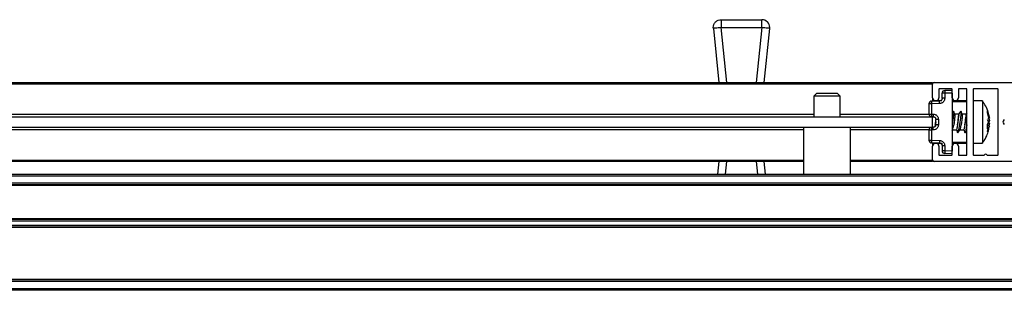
# Model space of a CAD drawing. Header units: millimetres. Extents: x 3235.67 to 3237.17, y 3462.94 to 3462.99.
# Tile 2 of 4: x 3236.23 to 3236.42, y 3462.94 to 3462.99. Entities that reach past the tile are written whole.
import ezdxf

# ---------------------------------------------------------------- set-up
doc = ezdxf.new("R2010")
doc.units = ezdxf.units.MM
doc.layers.add('SANINDUSA', color=3, linetype='Continuous')

msp = doc.modelspace()

# ---------------------------------------------------------------- linework, layer by layer
at = {"layer": 'SANINDUSA'}
for p, q in [((3236.361519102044, 3462.988956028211), (3236.369202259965, 3462.988956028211)), ((3236.369202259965, 3462.987456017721), (3236.369202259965, 3462.988956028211)), ((3236.360026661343, 3462.987305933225), (3236.360019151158, 3462.987456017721)), ((3236.360026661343, 3462.987305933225), (3236.361057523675, 3462.977056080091)), ((3236.361519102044, 3462.987456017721), (3236.369202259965, 3462.987456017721)), ((3236.362565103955, 3462.977056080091), (3236.361519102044, 3462.987456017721)), ((3236.369202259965, 3462.987456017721), (3236.368156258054, 3462.977056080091)), ((3236.369663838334, 3462.977056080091), (3236.37069476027, 3462.987305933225)), ((3236.067560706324, 3462.977056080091), (3236.401560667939, 3462.977056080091)), ((3236.401560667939, 3462.976756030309), (3236.067560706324, 3462.976756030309)), ((3236.401560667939, 3462.976756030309), (3236.401560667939, 3462.977056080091)), ((3236.401560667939, 3462.974156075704), (3236.401560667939, 3462.976756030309)), ((3236.401860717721, 3462.977056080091), (3236.419260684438, 3462.977056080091)), ((3236.379560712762, 3462.974956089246), (3236.379060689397, 3462.974456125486)), ((3236.383560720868, 3462.974956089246), (3236.379560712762, 3462.974956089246)), ((3236.384060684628, 3462.974456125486), (3236.383560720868, 3462.974956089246)), ((3236.402760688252, 3462.975756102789), (3236.402760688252, 3462.974156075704)), ((3236.405160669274, 3462.975856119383), (3236.402860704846, 3462.975856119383)), ((3236.403851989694, 3462.975031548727), (3236.403360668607, 3462.975031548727)), ((3236.403360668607, 3462.974047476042), (3236.403360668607, 3462.975031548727)), ((3236.405260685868, 3462.975556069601), (3236.403851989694, 3462.975531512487)), ((3236.405260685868, 3462.97505610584), (3236.403851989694, 3462.975031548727)), ((3236.403851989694, 3462.975031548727), (3236.403851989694, 3462.974047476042)), ((3236.405260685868, 3462.974156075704), (3236.405260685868, 3462.975756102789)), ((3236.405260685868, 3462.97505610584), (3236.405260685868, 3462.964055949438)), ((3236.406460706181, 3462.975756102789), (3236.406460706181, 3462.974156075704)), ((3236.407960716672, 3462.975856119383), (3236.406560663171, 3462.975856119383)), ((3236.408060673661, 3462.963356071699), (3236.408060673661, 3462.975756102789)), ((3236.409260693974, 3462.975756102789), (3236.409260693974, 3462.963356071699)), ((3236.413860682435, 3462.975856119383), (3236.409360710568, 3462.975856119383)), ((3236.413960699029, 3462.963356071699), (3236.413960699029, 3462.975756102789)), ((3236.379060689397, 3462.974456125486), (3236.379060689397, 3462.970556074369)), ((3236.384060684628, 3462.974456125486), (3236.379060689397, 3462.974456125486)), ((3236.384060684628, 3462.970556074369), (3236.384060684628, 3462.974456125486)), ((3236.401351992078, 3462.973021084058), (3236.400860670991, 3462.973021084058)), ((3236.400860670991, 3462.973021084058), (3236.400860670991, 3462.971070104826)), ((3236.401351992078, 3462.973521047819), (3236.402869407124, 3462.973547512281)), ((3236.402869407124, 3462.973047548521), (3236.401351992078, 3462.973021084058)), ((3236.401351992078, 3462.973021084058), (3236.401351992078, 3462.971070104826)), ((3236.401560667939, 3462.974156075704), (3236.401560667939, 3462.973524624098)), ((3236.403314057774, 3462.97355609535), (3236.401560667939, 3462.97355609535)), ((3236.407860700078, 3462.97355609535), (3236.405260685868, 3462.97355609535)), ((3236.408060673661, 3462.973356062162), (3236.405260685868, 3462.973356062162)), ((3236.410984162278, 3462.97355609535), (3236.409260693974, 3462.97355609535)), ((3236.410984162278, 3462.97355609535), (3236.410984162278, 3462.967956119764)), ((3236.090060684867, 3462.97105603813), (3236.379060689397, 3462.97105603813)), ((3236.384060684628, 3462.97105603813), (3236.400860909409, 3462.97105603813)), ((3236.400860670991, 3462.971070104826), (3236.401351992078, 3462.971070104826)), ((3236.401351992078, 3462.971070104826), (3236.401669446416, 3462.971064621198)), ((3236.405509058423, 3462.971619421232), (3236.405260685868, 3462.971291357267)), ((3236.405764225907, 3462.97099559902), (3236.405541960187, 3462.971614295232)), ((3236.406478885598, 3462.971016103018), (3236.405749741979, 3462.971016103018)), ((3236.406909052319, 3462.971619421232), (3236.406472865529, 3462.971043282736)), ((3236.407164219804, 3462.97099559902), (3236.406941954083, 3462.971614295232)), ((3236.407878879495, 3462.971016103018), (3236.40714979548, 3462.971016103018)), ((3236.408060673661, 3462.971291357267), (3236.407872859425, 3462.971043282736)), ((3236.411981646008, 3462.971317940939), (3236.411981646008, 3462.971704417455)), ((3236.411981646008, 3462.971704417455), (3236.41231531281, 3462.970269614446)), ((3236.41231531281, 3462.96983605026), (3236.411981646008, 3462.971317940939)), ((3236.412247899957, 3462.970558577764), (3236.412171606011, 3462.970887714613)), ((3236.067560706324, 3462.970556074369), (3236.401560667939, 3462.970556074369)), ((3236.401669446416, 3462.970564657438), (3236.401351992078, 3462.970570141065)), ((3236.401560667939, 3462.970566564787), (3236.401560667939, 3462.970556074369)), ((3236.401560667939, 3462.968556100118), (3236.401560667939, 3462.970556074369)), ((3236.402060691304, 3462.96899872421), (3236.402009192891, 3462.96869009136)), ((3236.402160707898, 3462.969047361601), (3236.402160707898, 3462.970064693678)), ((3236.40265196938, 3462.970064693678), (3236.40265196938, 3462.969047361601)), ((3236.41231531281, 3462.969271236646), (3236.411981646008, 3462.969951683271)), ((3236.411981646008, 3462.969145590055), (3236.41231531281, 3462.96983605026)), ((3236.411981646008, 3462.968259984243), (3236.411981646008, 3462.969145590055)), ((3236.411995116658, 3462.97019355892), (3236.41231531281, 3462.970267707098)), ((3236.412056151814, 3462.969299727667), (3236.41231531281, 3462.969276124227)), ((3236.41231531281, 3462.969840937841), (3236.412175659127, 3462.969556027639)), ((3236.412213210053, 3462.969831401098), (3236.41231531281, 3462.969840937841)), ((3236.41231531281, 3462.969276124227), (3236.412222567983, 3462.968864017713)), ((3236.41222381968, 3462.970248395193), (3236.41231531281, 3462.969840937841)), ((3236.41222381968, 3462.968863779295), (3236.41231531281, 3462.969271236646)), ((3236.41514259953, 3462.970053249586), (3236.414914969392, 3462.969728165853)), ((3236.414914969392, 3462.969384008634), (3236.41514259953, 3462.969058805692)), ((3236.067560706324, 3462.968556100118), (3236.401560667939, 3462.968556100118)), ((3236.377110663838, 3462.968056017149), (3236.092010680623, 3462.968056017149)), ((3236.377110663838, 3462.968556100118), (3236.377110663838, 3462.95965605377)), ((3236.386010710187, 3462.95965605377), (3236.386010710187, 3462.968556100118)), ((3236.400860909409, 3462.968056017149), (3236.386010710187, 3462.968056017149)), ((3236.401351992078, 3462.968042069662), (3236.400860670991, 3462.968042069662)), ((3236.400860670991, 3462.968042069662), (3236.400860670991, 3462.966091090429)), ((3236.401351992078, 3462.968541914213), (3236.401669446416, 3462.96854751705)), ((3236.401669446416, 3462.968047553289), (3236.401351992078, 3462.968042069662)), ((3236.401351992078, 3462.968042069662), (3236.401351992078, 3462.966091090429)), ((3236.401560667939, 3462.968556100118), (3236.401560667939, 3462.968545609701)), ((3236.405260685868, 3462.967952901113), (3236.40534848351, 3462.968068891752)), ((3236.40536350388, 3462.96809607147), (3236.40607160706, 3462.96809607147)), ((3236.406057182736, 3462.968116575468), (3236.406279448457, 3462.967497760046)), ((3236.406312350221, 3462.967492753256), (3236.406748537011, 3462.968068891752)), ((3236.406763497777, 3462.96809607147), (3236.407471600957, 3462.96809607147)), ((3236.407457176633, 3462.968116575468), (3236.407679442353, 3462.967497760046)), ((3236.407712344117, 3462.967492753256), (3236.408060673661, 3462.967952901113)), ((3236.410984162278, 3462.967956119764), (3236.410984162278, 3462.965556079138)), ((3236.41231531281, 3462.968842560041), (3236.411981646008, 3462.96891992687)), ((3236.41231531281, 3462.968842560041), (3236.411981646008, 3462.968259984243)), ((3236.411981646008, 3462.967785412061), (3236.412157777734, 3462.968569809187)), ((3236.412178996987, 3462.968256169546), (3236.41231531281, 3462.968842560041)), ((3236.400860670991, 3462.966091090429), (3236.401351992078, 3462.966091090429)), ((3236.401351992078, 3462.966091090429), (3236.402869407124, 3462.966064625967)), ((3236.402869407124, 3462.965564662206), (3236.401351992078, 3462.965591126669)), ((3236.401560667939, 3462.965587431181), (3236.401560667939, 3462.964956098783)), ((3236.401560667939, 3462.965556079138), (3236.403314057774, 3462.965556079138)), ((3236.403320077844, 3462.965530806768), (3236.403360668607, 3462.9653425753)), ((3236.405260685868, 3462.965756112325), (3236.408060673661, 3462.965756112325)), ((3236.405260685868, 3462.965556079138), (3236.407860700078, 3462.965556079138)), ((3236.409260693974, 3462.965556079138), (3236.410984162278, 3462.965556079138)), ((3236.401560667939, 3462.962356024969), (3236.401560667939, 3462.964956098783)), ((3236.402760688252, 3462.964956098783), (3236.402760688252, 3462.963356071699)), ((3236.403360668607, 3462.965064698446), (3236.403360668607, 3462.964080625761)), ((3236.403851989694, 3462.964080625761), (3236.403360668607, 3462.964080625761)), ((3236.403851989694, 3462.965064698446), (3236.403851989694, 3462.964080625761)), ((3236.405260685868, 3462.964055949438), (3236.403851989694, 3462.964080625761)), ((3236.405260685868, 3462.963556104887), (3236.403851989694, 3462.963580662)), ((3236.405260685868, 3462.963356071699), (3236.405260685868, 3462.964956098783)), ((3236.406460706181, 3462.964956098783), (3236.406460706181, 3462.963356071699)), ((3236.092010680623, 3462.962356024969), (3236.377110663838, 3462.962356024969)), ((3236.377110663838, 3462.962056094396), (3236.092010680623, 3462.962056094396)), ((3236.361057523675, 3462.962056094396), (3236.360816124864, 3462.95965605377)), ((3236.362323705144, 3462.95965605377), (3236.362565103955, 3462.962056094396)), ((3236.368156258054, 3462.962056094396), (3236.368397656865, 3462.95965605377)), ((3236.369905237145, 3462.95965605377), (3236.369663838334, 3462.962056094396)), ((3236.386010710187, 3462.962356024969), (3236.401560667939, 3462.962356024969)), ((3236.401560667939, 3462.962056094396), (3236.386010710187, 3462.962056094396)), ((3236.401560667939, 3462.962056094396), (3236.401560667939, 3462.962356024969)), ((3236.419260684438, 3462.962056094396), (3236.401860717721, 3462.962056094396)), ((3236.402860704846, 3462.963256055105), (3236.405160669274, 3462.963256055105)), ((3236.406560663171, 3462.963256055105), (3236.407960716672, 3462.963256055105)), ((3236.409360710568, 3462.963256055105), (3236.411310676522, 3462.963256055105)), ((3236.411910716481, 3462.963256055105), (3236.413860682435, 3462.963256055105)), ((3235.715560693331, 3462.95965605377), (3237.123560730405, 3462.95965605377)), ((3235.715560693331, 3462.959356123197), (3237.123560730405, 3462.959356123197)), ((3237.123560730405, 3462.957956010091), (3235.715560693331, 3462.957956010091)), ((3237.123560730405, 3462.957656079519), (3235.715560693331, 3462.957656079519)), ((3237.123560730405, 3462.957556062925), (3235.715560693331, 3462.957556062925)), ((3235.715560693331, 3462.951256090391), (3237.123560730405, 3462.951256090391)), ((3235.715560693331, 3462.951156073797), (3237.123560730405, 3462.951156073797)), ((3235.715560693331, 3462.950856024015), (3237.123560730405, 3462.950856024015)), ((3237.123560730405, 3462.949956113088), (3235.715560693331, 3462.949956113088)), ((3237.123560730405, 3462.949656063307), (3235.715560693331, 3462.949656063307)), ((3237.123560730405, 3462.949556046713), (3235.715560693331, 3462.949556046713)), ((3235.715560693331, 3462.939756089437), (3237.123560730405, 3462.939756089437)), ((3237.123560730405, 3462.939656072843), (3235.715560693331, 3462.939656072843)), ((3237.123560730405, 3462.939356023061), (3235.715560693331, 3462.939356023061)), ((3237.123560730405, 3462.937956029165), (3235.715560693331, 3462.937956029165)), ((3237.123560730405, 3462.937656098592), (3235.715560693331, 3462.937656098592))]:
    msp.add_line(p, q, dxfattribs=at)
at = {"layer": 'SANINDUSA', "flags": 128}
for points in [[(3236.37069476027, 3462.987305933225), (3236.370666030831, 3462.987308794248), (3236.370581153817, 3462.987317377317), (3236.370443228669, 3462.987331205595), (3236.370257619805, 3462.987349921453), (3236.370031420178, 3462.987372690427), (3236.369773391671, 3462.987398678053), (3236.369493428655, 3462.987426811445), (3236.369202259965, 3462.987456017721)], [(3236.405509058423, 3462.971619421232), (3236.405529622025, 3462.97163146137), (3236.405555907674, 3462.971454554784), (3236.405529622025, 3462.970988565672), (3236.405454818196, 3462.970304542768), (3236.405342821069, 3462.969506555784), (3236.405260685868, 3462.968999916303)], [(3236.406457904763, 3462.971016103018), (3236.406486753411, 3462.971051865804), (3236.40650546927, 3462.970928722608), (3236.406486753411, 3462.97059958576), (3236.406433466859, 3462.970115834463), (3236.406354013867, 3462.969552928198), (3236.406260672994, 3462.96899872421)], [(3236.406909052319, 3462.971619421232), (3236.406929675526, 3462.97163146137), (3236.40695590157, 3462.971454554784), (3236.406929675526, 3462.970988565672), (3236.406854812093, 3462.970304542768), (3236.406742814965, 3462.969506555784), (3236.406610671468, 3462.968716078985), (3236.406478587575, 3462.968053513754), (3236.406366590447, 3462.967619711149), (3236.406291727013, 3462.967480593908), (3236.406279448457, 3462.967497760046)], [(3236.40785789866, 3462.971016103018), (3236.407886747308, 3462.971051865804), (3236.407905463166, 3462.970928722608), (3236.407886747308, 3462.97059958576), (3236.407833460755, 3462.970115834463), (3236.407754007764, 3462.969552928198), (3236.40766066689, 3462.96899872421)], [(3236.402160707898, 3462.969596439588), (3236.402153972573, 3462.969552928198), (3236.402060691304, 3462.96899872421)], [(3236.408060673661, 3462.968999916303), (3236.408010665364, 3462.968716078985), (3236.407878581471, 3462.968053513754), (3236.407766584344, 3462.967619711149), (3236.40769172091, 3462.967480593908), (3236.407679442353, 3462.967497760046)]]:
    msp.add_lwpolyline(points, dxfattribs=at)
at = {"layer": 'SANINDUSA'}
for centre, radius, start, end in [((3236.369202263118, 3462.987456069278), 0.001500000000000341, 0, 90), ((3236.369202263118, 3462.987456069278), 0.001500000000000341, 354.2568061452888, 0), ((3236.401860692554, 3462.976756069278), 0.0003000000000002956, 90, 180), ((3236.402860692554, 3462.975756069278), 0.0001000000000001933, 90, 180), ((3236.403860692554, 3462.975031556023), 0.0005000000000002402, 91.0000000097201, 180), ((3236.410988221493, 3462.975281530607), 0.007140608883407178, 177.9937517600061, 182.0062482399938), ((3236.405160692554, 3462.975756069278), 0.0001000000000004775, 0, 90), ((3236.406560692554, 3462.975756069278), 9.999999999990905e-05, 90, 180), ((3236.407960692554, 3462.975756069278), 9.999999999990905e-05, 0, 90), ((3236.409360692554, 3462.975756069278), 0.0001000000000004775, 90, 180), ((3236.413860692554, 3462.975756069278), 9.999999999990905e-05, 0, 90), ((3236.401360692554, 3462.973021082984), 0.0004999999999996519, 91.0000000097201, 180), ((3236.408488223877, 3462.973271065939), 0.007140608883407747, 177.9937517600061, 182.0062482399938), ((3236.402160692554, 3462.974156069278), 0.0006000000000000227, 180, 0), ((3236.405860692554, 3462.974156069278), 0.0006000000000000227, 180, 0), ((3236.407860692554, 3462.973356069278), 0.0002000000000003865, 0, 90), ((3236.401360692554, 3462.971070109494), 0.0005000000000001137, 180, 268.9999999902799), ((3236.408488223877, 3462.970820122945), 0.007140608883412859, 177.9937517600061, 182.0062482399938), ((3236.401851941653, 3462.969379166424), 0.003733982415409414, 339.4572952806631, 353.3333109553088), ((3236.403244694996, 3462.969380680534), 0.003741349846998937, 339.4748122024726, 353.3231531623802), ((3236.415160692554, 3462.969556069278), 0.0002999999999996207, 145.0000000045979, 214.9999999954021), ((3236.401360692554, 3462.968042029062), 0.0005000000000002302, 91.0000000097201, 180), ((3236.408480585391, 3462.968291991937), 0.007132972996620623, 177.9920822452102, 182.0079177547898), ((3236.401360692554, 3462.966091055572), 0.0004999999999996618, 180, 268.9999999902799), ((3236.408488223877, 3462.965841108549), 0.007140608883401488, 177.9937517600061, 182.0062482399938), ((3236.402160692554, 3462.964956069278), 0.0006000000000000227, 0, 180), ((3236.405860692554, 3462.964956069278), 0.0006000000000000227, 0, 180), ((3236.407860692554, 3462.965756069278), 0.0001999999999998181, 270, 0), ((3236.402860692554, 3462.963356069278), 0.0001000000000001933, 180, 270), ((3236.403860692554, 3462.964080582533), 0.0005000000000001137, 180, 268.9999999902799), ((3236.410988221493, 3462.963830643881), 0.007140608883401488, 177.9937517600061, 182.0062482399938), ((3236.405160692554, 3462.963356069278), 0.0001000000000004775, 270, 0), ((3236.406560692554, 3462.963356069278), 0.0001000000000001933, 180, 270), ((3236.407960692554, 3462.963356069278), 0.0001000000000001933, 270, 0), ((3236.409360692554, 3462.963356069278), 0.0001000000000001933, 180, 270), ((3236.411610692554, 3462.963131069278), 0.0003250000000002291, 22.61986493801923, 157.3801350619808), ((3236.413860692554, 3462.963356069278), 9.999999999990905e-05, 270, 0), ((3236.401860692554, 3462.962356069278), 0.0003000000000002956, 180, 270)]:
    msp.add_arc(centre, radius, start, end, dxfattribs=at)
for centre, major_axis, ratio, start_param, end_param in [((3236.40625586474, 3462.969556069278), (0.000223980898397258, 0.001459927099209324), 0.06513900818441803, 4.330714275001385, 6.293178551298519), ((3236.40765586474, 3462.969556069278), (0.000223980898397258, 0.001459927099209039), 0.06513900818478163, 4.330714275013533, 6.293178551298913), ((3236.40205586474, 3462.969556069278), (0.0002239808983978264, 0.001459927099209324), 0.06513900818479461, 4.330714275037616, 4.756250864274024)]:
    msp.add_ellipse(centre, major_axis=major_axis, ratio=ratio, start_param=start_param, end_param=end_param, dxfattribs=at)
for points, knots in [([(3236.360019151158, 3462.987456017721), (3236.360041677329, 3462.987652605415), (3236.360086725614, 3462.988045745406), (3236.360433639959, 3462.9885415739), (3236.360929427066, 3462.988888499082), (3236.361322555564, 3462.988933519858), (3236.361519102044, 3462.988956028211)], [0, 0, 0, 0, 0.2500274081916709, 0.5000097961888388, 0.7500274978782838, 1, 1, 1, 1]), ([(3236.361519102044, 3462.988956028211), (3236.361519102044, 3462.988933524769), (3236.361519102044, 3462.988888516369), (3236.361519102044, 3462.988541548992), (3236.361519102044, 3462.988045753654), (3236.361519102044, 3462.987652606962), (3236.361519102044, 3462.987456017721)], [0, 0, 0, 0, 0.2499834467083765, 0.499983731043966, 0.7499716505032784, 1, 1, 1, 1]), ([(3236.361519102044, 3462.987456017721), (3236.361323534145, 3462.987436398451), (3236.360932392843, 3462.987397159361), (3236.360439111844, 3462.987347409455), (3236.360093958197, 3462.987312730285), (3236.360049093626, 3462.987308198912), (3236.360026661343, 3462.987305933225)], [0, 0, 0, 0, 0.2499937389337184, 0.4999945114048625, 0.7499972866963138, 1, 1, 1, 1]), ([(3236.402865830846, 3462.973401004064), (3236.402865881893, 3462.973422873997), (3236.402865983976, 3462.973466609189), (3236.402866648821, 3462.973511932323), (3236.402867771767, 3462.973541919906), (3236.402868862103, 3462.97354564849), (3236.402869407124, 3462.973547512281)], [0, 0, 0, 0, 0.2499667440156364, 0.4998800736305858, 0.7500071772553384, 1, 1, 1, 1]), ([(3236.402869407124, 3462.973047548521), (3236.402868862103, 3462.973080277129), (3236.402867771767, 3462.973145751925), (3236.402866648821, 3462.97323990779), (3236.402865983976, 3462.973327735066), (3236.402865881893, 3462.973376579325), (3236.402865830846, 3462.973401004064)], [0, 0, 0, 0, 0.2499928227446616, 0.500119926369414, 0.7500332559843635, 1, 1, 1, 1]), ([(3236.403851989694, 3462.974047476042), (3236.403838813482, 3462.973923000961), (3236.403818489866, 3462.973731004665), (3236.403696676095, 3462.973499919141), (3236.40357024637, 3462.973341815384), (3236.403414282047, 3462.973212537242), (3236.403185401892, 3462.973086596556), (3236.402993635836, 3462.973062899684), (3236.402869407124, 3462.973047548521)], [0, 0, 0, 0, 0.2396694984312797, 0.3696776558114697, 0.499978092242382, 0.6299712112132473, 0.760290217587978, 1, 1, 1, 1]), ([(3236.403217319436, 3462.97369700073), (3236.403193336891, 3462.973675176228), (3236.403145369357, 3462.973631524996), (3236.4030591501, 3462.973585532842), (3236.402966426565, 3462.973554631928), (3236.402901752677, 3462.973549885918), (3236.402869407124, 3462.973547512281)], [0, 0, 0, 0, 0.249995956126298, 0.50001740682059, 0.7499421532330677, 0.9999999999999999, 0.9999999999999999, 0.9999999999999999, 0.9999999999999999]), ([(3236.403360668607, 3462.974047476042), (3236.403354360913, 3462.973983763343), (3236.403341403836, 3462.973852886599), (3236.403259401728, 3462.973749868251), (3236.403217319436, 3462.97369700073)], [0, 0, 0, 0, 0.4868145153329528, 0.9999999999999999, 0.9999999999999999, 0.9999999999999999, 0.9999999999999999]), ([(3236.403504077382, 3462.974047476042), (3236.403482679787, 3462.974047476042), (3236.403439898, 3462.974047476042), (3236.403395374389, 3462.974047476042), (3236.403366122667, 3462.974047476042), (3236.403362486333, 3462.974047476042), (3236.403360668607, 3462.974047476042)], [0, 0, 0, 0, 0.2501116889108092, 0.5000667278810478, 0.7500939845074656, 0.9999999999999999, 0.9999999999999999, 0.9999999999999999, 0.9999999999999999]), ([(3236.403851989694, 3462.974047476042), (3236.403819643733, 3462.974047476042), (3236.4037549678, 3462.974047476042), (3236.40366224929, 3462.974047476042), (3236.403576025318, 3462.974047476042), (3236.40352805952, 3462.974047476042), (3236.403504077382, 3462.974047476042)], [0, 0, 0, 0, 0.2500530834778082, 0.4999825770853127, 0.7499992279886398, 1, 1, 1, 1]), ([(3236.411264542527, 3462.973105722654), (3236.411201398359, 3462.973240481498), (3236.411129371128, 3462.973394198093), (3236.411011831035, 3462.973513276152), (3236.410997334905, 3462.973527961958)], [0, 0, 0, 0, 0.8766707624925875, 1, 1, 1, 1]), ([(3236.412194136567, 3462.970849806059), (3236.412171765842, 3462.971008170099), (3236.412086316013, 3462.971613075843), (3236.411691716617, 3462.972534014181), (3236.411214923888, 3462.973202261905), (3236.41099971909, 3462.973503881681)], [0, 0, 0, 0, 0.1628808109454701, 0.6221585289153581, 1, 1, 1, 1]), ([(3236.401669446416, 3462.971064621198), (3236.401668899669, 3462.971031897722), (3236.401667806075, 3462.970966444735), (3236.401666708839, 3462.97087220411), (3236.401665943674, 3462.970784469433), (3236.401665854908, 3462.970735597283), (3236.401665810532, 3462.970711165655)], [0, 0, 0, 0, 0.2499787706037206, 0.5000036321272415, 0.7500473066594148, 1, 1, 1, 1]), ([(3236.401669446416, 3462.971064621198), (3236.401793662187, 3462.971049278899), (3236.401985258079, 3462.97102561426), (3236.402214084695, 3462.970899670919), (3236.402370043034, 3462.970770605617), (3236.402496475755, 3462.970612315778), (3236.402618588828, 3462.970381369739), (3236.402638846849, 3462.970189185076), (3236.40265196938, 3462.970064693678)], [0, 0, 0, 0, 0.2396814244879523, 0.3696952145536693, 0.4999990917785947, 0.6300047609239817, 0.7603283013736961, 1, 1, 1, 1]), ([(3236.405758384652, 3462.970993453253), (3236.405760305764, 3462.970994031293), (3236.405768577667, 3462.970996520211), (3236.405770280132, 3462.970891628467), (3236.405763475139, 3462.970682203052), (3236.405735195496, 3462.970321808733), (3236.405687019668, 3462.969862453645), (3236.405626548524, 3462.969378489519), (3236.405581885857, 3462.969085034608), (3236.405560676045, 3462.968945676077)], [0, 0, 0, 0, 0.03675626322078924, 0.1582646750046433, 0.3075754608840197, 0.4836201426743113, 0.6604221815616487, 0.8387382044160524, 1, 1, 1, 1]), ([(3236.407158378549, 3462.970993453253), (3236.407160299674, 3462.970994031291), (3236.407168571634, 3462.970996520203), (3236.407170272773, 3462.970891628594), (3236.407163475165, 3462.970682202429), (3236.407135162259, 3462.970321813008), (3236.407087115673, 3462.969862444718), (3236.407026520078, 3462.969378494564), (3236.406981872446, 3462.96908503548), (3236.406960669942, 3462.968945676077)], [0, 0, 0, 0, 0.03675624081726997, 0.1582645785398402, 0.3075752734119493, 0.4836198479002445, 0.6604196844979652, 0.8387383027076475, 1, 1, 1, 1]), ([(3236.401665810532, 3462.970711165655), (3236.401665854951, 3462.970689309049), (3236.401665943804, 3462.970645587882), (3236.401666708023, 3462.970600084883), (3236.401667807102, 3462.970570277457), (3236.401668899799, 3462.97056653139), (3236.401669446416, 3462.970564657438)], [0, 0, 0, 0, 0.2500254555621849, 0.5001419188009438, 0.749948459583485, 1, 1, 1, 1]), ([(3236.401669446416, 3462.970564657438), (3236.401701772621, 3462.970562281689), (3236.401766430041, 3462.970557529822), (3236.401859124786, 3462.970526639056), (3236.401945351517, 3462.970480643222), (3236.401993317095, 3462.970436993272), (3236.402017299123, 3462.970415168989)], [0, 0, 0, 0, 0.2499361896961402, 0.4999111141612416, 0.7499634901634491, 0.9999999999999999, 0.9999999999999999, 0.9999999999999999, 0.9999999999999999]), ([(3236.40265196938, 3462.969047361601), (3236.402638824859, 3462.968922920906), (3236.402618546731, 3462.968730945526), (3236.402496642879, 3462.968499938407), (3236.402370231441, 3462.968341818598), (3236.402214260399, 3462.968212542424), (3236.401985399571, 3462.968086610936), (3236.401793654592, 3462.968062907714), (3236.401669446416, 3462.968047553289)], [0, 0, 0, 0, 0.2396113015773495, 0.3696497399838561, 0.4999644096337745, 0.6299708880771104, 0.7603032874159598, 0.9999999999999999, 0.9999999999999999, 0.9999999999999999, 0.9999999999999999]), ([(3236.402017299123, 3462.970415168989), (3236.402059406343, 3462.970362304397), (3236.402141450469, 3462.970259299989), (3236.402154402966, 3462.970128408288), (3236.402160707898, 3462.970064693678)], [0, 0, 0, 0, 0.5132265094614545, 1, 1, 1, 1]), ([(3236.402160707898, 3462.969047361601), (3236.402154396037, 3462.968983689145), (3236.402141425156, 3462.968852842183), (3236.402059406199, 3462.968749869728), (3236.402017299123, 3462.968697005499)], [0, 0, 0, 0, 0.4866177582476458, 0.9999999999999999, 0.9999999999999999, 0.9999999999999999, 0.9999999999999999]), ([(3236.402304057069, 3462.970064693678), (3236.402282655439, 3462.970064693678), (3236.402239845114, 3462.970064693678), (3236.402195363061, 3462.970064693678), (3236.402166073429, 3462.970064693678), (3236.402162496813, 3462.970064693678), (3236.402160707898, 3462.970064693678)], [0, 0, 0, 0, 0.2498595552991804, 0.499801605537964, 0.749815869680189, 1, 1, 1, 1]), ([(3236.402304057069, 3462.969047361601), (3236.402282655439, 3462.969047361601), (3236.402239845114, 3462.969047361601), (3236.402195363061, 3462.969047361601), (3236.402166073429, 3462.969047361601), (3236.402162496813, 3462.969047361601), (3236.402160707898, 3462.969047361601)], [0, 0, 0, 0, 0.2498595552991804, 0.499801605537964, 0.749815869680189, 1, 1, 1, 1]), ([(3236.40265196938, 3462.970064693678), (3236.40261962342, 3462.970064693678), (3236.402554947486, 3462.970064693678), (3236.402462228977, 3462.970064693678), (3236.402376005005, 3462.970064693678), (3236.402328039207, 3462.970064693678), (3236.402304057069, 3462.970064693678)], [0, 0, 0, 0, 0.2500530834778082, 0.4999825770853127, 0.7499992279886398, 1, 1, 1, 1]), ([(3236.40265196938, 3462.969047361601), (3236.40261962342, 3462.969047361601), (3236.402554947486, 3462.969047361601), (3236.402462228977, 3462.969047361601), (3236.402376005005, 3462.969047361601), (3236.402328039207, 3462.969047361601), (3236.402304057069, 3462.969047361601)], [0, 0, 0, 0, 0.2500530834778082, 0.4999825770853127, 0.7499992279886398, 1, 1, 1, 1]), ([(3236.406260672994, 3462.96899872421), (3236.406236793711, 3462.968851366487), (3236.406189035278, 3462.968556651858), (3236.406127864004, 3462.968254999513), (3236.406086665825, 3462.968098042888), (3236.406075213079, 3462.968112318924), (3236.40607160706, 3462.968116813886)], [0, 0, 0, 0, 0.2898739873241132, 0.5797463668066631, 0.8676786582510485, 0.9999999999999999, 0.9999999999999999, 0.9999999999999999, 0.9999999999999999]), ([(3236.40766066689, 3462.96899872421), (3236.407636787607, 3462.968851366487), (3236.407589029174, 3462.968556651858), (3236.4075278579, 3462.968254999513), (3236.407486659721, 3462.968098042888), (3236.407475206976, 3462.968112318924), (3236.407471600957, 3462.968116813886)], [0, 0, 0, 0, 0.2898739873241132, 0.5797463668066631, 0.8676786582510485, 0.9999999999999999, 0.9999999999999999, 0.9999999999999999, 0.9999999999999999]), ([(3236.401665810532, 3462.968401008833), (3236.401665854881, 3462.968422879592), (3236.401665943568, 3462.968466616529), (3236.401666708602, 3462.968511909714), (3236.40166780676, 3462.968541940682), (3236.40166889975, 3462.968545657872), (3236.401669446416, 3462.96854751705)], [0, 0, 0, 0, 0.2500392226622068, 0.500026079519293, 0.7499346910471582, 1, 1, 1, 1]), ([(3236.401669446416, 3462.968047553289), (3236.401668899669, 3462.968080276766), (3236.401667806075, 3462.968145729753), (3236.401666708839, 3462.968239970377), (3236.401665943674, 3462.968327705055), (3236.401665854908, 3462.968376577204), (3236.401665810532, 3462.968401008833)], [0, 0, 0, 0, 0.2499787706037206, 0.5000036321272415, 0.7500473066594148, 1, 1, 1, 1]), ([(3236.402017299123, 3462.968697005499), (3236.401993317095, 3462.968675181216), (3236.401945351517, 3462.968631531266), (3236.401859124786, 3462.968585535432), (3236.401766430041, 3462.968554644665), (3236.401701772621, 3462.968549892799), (3236.401669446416, 3462.96854751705)], [0, 0, 0, 0, 0.2500365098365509, 0.5000888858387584, 0.7500638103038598, 0.9999999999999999, 0.9999999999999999, 0.9999999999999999, 0.9999999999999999]), ([(3236.41097635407, 3462.965593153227), (3236.41110262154, 3462.965747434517), (3236.411500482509, 3462.9662335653), (3236.411942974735, 3462.967133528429), (3236.412123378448, 3462.967899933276), (3236.412205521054, 3462.968248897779)], [0, 0, 0, 0, 0.2020593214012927, 0.6366763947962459, 1, 1, 1, 1]), ([(3236.412041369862, 3462.967645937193), (3236.412095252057, 3462.967768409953), (3236.412180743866, 3462.967962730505), (3236.412199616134, 3462.968173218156), (3236.412206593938, 3462.968251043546)], [0, 0, 0, 0, 0.6302614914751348, 1, 1, 1, 1]), ([(3236.402869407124, 3462.966064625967), (3236.402868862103, 3462.966031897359), (3236.402867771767, 3462.965966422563), (3236.402866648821, 3462.965872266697), (3236.402865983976, 3462.965784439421), (3236.402865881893, 3462.965735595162), (3236.402865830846, 3462.965711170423)], [0, 0, 0, 0, 0.2499928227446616, 0.500119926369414, 0.7500332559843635, 1, 1, 1, 1]), ([(3236.402865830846, 3462.965711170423), (3236.402865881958, 3462.965689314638), (3236.402865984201, 3462.965645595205), (3236.402866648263, 3462.965600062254), (3236.402867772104, 3462.965570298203), (3236.402868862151, 3462.965566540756), (3236.402869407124, 3462.965564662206)], [0, 0, 0, 0, 0.2499529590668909, 0.4999958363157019, 0.750020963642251, 1, 1, 1, 1]), ([(3236.402869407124, 3462.966064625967), (3236.402993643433, 3462.966049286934), (3236.403185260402, 3462.966025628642), (3236.403414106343, 3462.965899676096), (3236.403570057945, 3462.965770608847), (3236.403696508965, 3462.965612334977), (3236.40381851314, 3462.965381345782), (3236.403838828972, 3462.965189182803), (3236.403851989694, 3462.965064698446)], [0, 0, 0, 0, 0.2397126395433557, 0.369722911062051, 0.5000232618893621, 0.6300245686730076, 0.7603276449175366, 1, 1, 1, 1]), ([(3236.402869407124, 3462.965564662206), (3236.402901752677, 3462.965562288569), (3236.402966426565, 3462.965557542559), (3236.4030591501, 3462.965526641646), (3236.403145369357, 3462.965480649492), (3236.403193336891, 3462.96543699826), (3236.403217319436, 3462.965415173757)], [0, 0, 0, 0, 0.2500578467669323, 0.4999825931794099, 0.7500040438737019, 0.9999999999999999, 0.9999999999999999, 0.9999999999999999, 0.9999999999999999]), ([(3236.403217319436, 3462.965415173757), (3236.403259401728, 3462.965362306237), (3236.403341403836, 3462.965259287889), (3236.403354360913, 3462.965128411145), (3236.403360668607, 3462.965064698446)], [0, 0, 0, 0, 0.513185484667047, 0.9999999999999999, 0.9999999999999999, 0.9999999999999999, 0.9999999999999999]), ([(3236.403504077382, 3462.965064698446), (3236.403482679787, 3462.965064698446), (3236.403439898, 3462.965064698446), (3236.403395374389, 3462.965064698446), (3236.403366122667, 3462.965064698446), (3236.403362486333, 3462.965064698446), (3236.403360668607, 3462.965064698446)], [0, 0, 0, 0, 0.2501116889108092, 0.5000667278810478, 0.7500939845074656, 0.9999999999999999, 0.9999999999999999, 0.9999999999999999, 0.9999999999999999]), ([(3236.403851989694, 3462.965064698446), (3236.403819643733, 3462.965064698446), (3236.4037549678, 3462.965064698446), (3236.40366224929, 3462.965064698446), (3236.403576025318, 3462.965064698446), (3236.40352805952, 3462.965064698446), (3236.403504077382, 3462.965064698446)], [0, 0, 0, 0, 0.2500530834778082, 0.4999825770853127, 0.7499992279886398, 1, 1, 1, 1])]:
    msp.add_open_spline(points, degree=3, knots=knots, dxfattribs=at)

doc.saveas('drawing.dxf')
